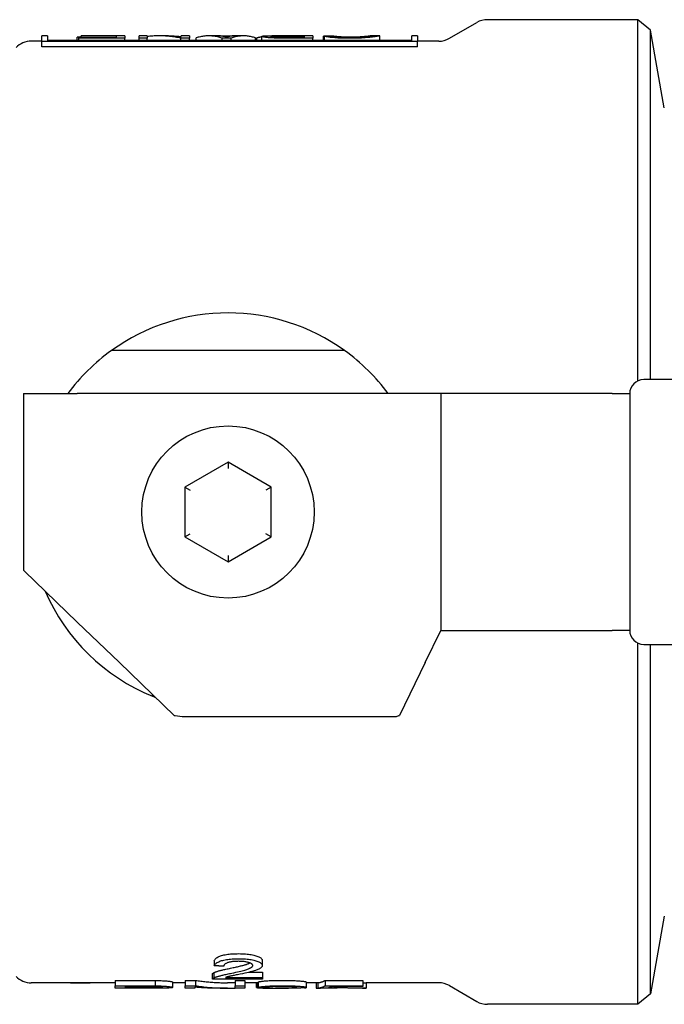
# Model space of a CAD drawing. Header units: millimetres. Extents: x 213 to 524, y 36 to 496.
# Tile 7 of 13: x 253 to 313, y 405 to 496. Entities that reach past the tile are written whole.
import ezdxf

# ---------------------------------------------------------------- set-up
doc = ezdxf.new("R2010")
doc.units = ezdxf.units.MM
doc.layers.add('DETAIL', color=2, linetype='Continuous')

msp = doc.modelspace()

# ---------------------------------------------------------------- linework, layer by layer
at = {"layer": 'DETAIL'}
for p, q in [((293.254, 494.614), (295.79, 496.078)), ((310.754, 496.346), (296.79, 496.346)), ((311.928, 495.361), (310.754, 496.346)), ((310.754, 462.78), (310.754, 496.346)), ((311.928, 462.896), (311.928, 495.361)), ((313.199, 488.151), (311.928, 495.361)), ((255.399, 494.346), (254.418, 494.346)), ((255.928, 494.846), (255.399, 494.846)), ((255.399, 494.321), (255.399, 494.845)), ((290.297, 494.321), (255.399, 494.321)), ((255.399, 493.827), (255.399, 494.321)), ((255.928, 494.846), (255.928, 494.4)), ((255.928, 494.423), (258.691, 494.423)), ((289.768, 494.4), (255.928, 494.4)), ((259.046, 494.732), (258.691, 494.732)), ((258.691, 494.4), (258.691, 494.732)), ((258.827, 494.718), (262.328, 494.718)), ((258.827, 494.629), (258.827, 494.718)), ((263.108, 494.629), (258.827, 494.629)), ((258.827, 494.4), (258.827, 494.629)), ((259.046, 494.839), (259.046, 494.846)), ((263.108, 494.846), (259.046, 494.846)), ((262.328, 494.839), (259.046, 494.839)), ((259.046, 494.718), (259.046, 494.839)), ((262.328, 494.718), (262.328, 494.839)), ((263.108, 494.846), (263.108, 494.629)), ((263.108, 494.4), (263.108, 494.629)), ((263.108, 494.423), (264.437, 494.423)), ((264.437, 494.629), (264.437, 494.846)), ((265.185, 494.846), (264.437, 494.846)), ((265.185, 494.629), (264.437, 494.629)), ((264.437, 494.4), (264.437, 494.629)), ((265.185, 494.846), (265.185, 494.629)), ((265.185, 494.4), (265.185, 494.629)), ((267.172, 494.846), (266.272, 494.846)), ((269.099, 494.629), (268.299, 494.629)), ((268.299, 494.4), (268.299, 494.629)), ((268.351, 494.773), (268.351, 494.846)), ((269.099, 494.846), (268.351, 494.846)), ((269.099, 494.846), (269.099, 494.629)), ((269.099, 494.4), (269.099, 494.629)), ((269.099, 494.423), (269.718, 494.423)), ((269.718, 494.4), (269.718, 494.648)), ((271.711, 494.846), (270.899, 494.846)), ((271.886, 494.841), (273.204, 494.841)), ((272.981, 494.629), (272.136, 494.629)), ((272.136, 494.4), (272.136, 494.629)), ((272.981, 494.4), (272.981, 494.629)), ((274.142, 494.846), (273.379, 494.846)), ((275.25, 494.4), (275.25, 494.648)), ((275.25, 494.423), (275.354, 494.423)), ((275.354, 494.4), (275.354, 494.648)), ((275.831, 494.4), (275.831, 494.799)), ((280.564, 494.846), (276.755, 494.846)), ((279.783, 494.713), (277.907, 494.713)), ((280.564, 494.629), (277.939, 494.629)), ((278.1, 494.842), (279.783, 494.842)), ((279.783, 494.713), (279.783, 494.842)), ((280.564, 494.846), (280.564, 494.629)), ((280.564, 494.4), (280.564, 494.629)), ((280.564, 494.423), (281.544, 494.423)), ((281.544, 494.4), (281.544, 494.822)), ((281.647, 494.4), (281.647, 494.799)), ((282.324, 494.809), (282.324, 494.83)), ((286.772, 494.846), (285.966, 494.846)), ((286.773, 494.4), (286.773, 494.845)), ((286.773, 494.423), (289.768, 494.423)), ((289.768, 494.4), (289.768, 494.846)), ((290.297, 494.846), (289.768, 494.846)), ((290.297, 494.845), (290.297, 494.321)), ((292.254, 494.346), (290.297, 494.346)), ((290.297, 493.827), (290.297, 494.321)), ((290.297, 493.827), (255.399, 493.827)), ((283.518, 465.596), (261.862, 465.596)), ((401.69, 462.896), (311.29, 462.896)), ((253.69, 461.596), (253.69, 445.196)), ((253.69, 461.596), (258.69, 461.596)), ((292.457, 461.596), (258.69, 461.596)), ((292.457, 461.596), (292.457, 439.596)), ((308.369, 461.596), (292.457, 461.596)), ((308.369, 461.596), (309.99, 461.596)), ((309.99, 461.596), (309.99, 439.596)), ((272.69, 455.214), (268.69, 452.905)), ((272.69, 455.214), (272.69, 454.637)), ((276.69, 452.905), (272.69, 455.214)), ((253.69, 454.096), (253.69, 454.096)), ((253.69, 454.096), (253.69, 447.096)), ((268.69, 452.905), (269.19, 452.616)), ((268.69, 452.905), (268.69, 448.286)), ((276.69, 452.905), (276.19, 452.616)), ((276.69, 448.286), (276.69, 452.905)), ((268.69, 448.286), (269.19, 448.575)), ((276.69, 448.286), (276.19, 448.575)), ((268.69, 448.286), (272.69, 445.977)), ((272.69, 445.977), (276.69, 448.286)), ((253.69, 447.096), (253.69, 447.096)), ((272.69, 446.554), (272.69, 445.977)), ((253.791, 445.098), (253.69, 445.196)), ((258.69, 440.373), (253.791, 445.098)), ((258.69, 440.373), (262.606, 436.596)), ((290.992, 436.596), (292.457, 439.596)), ((292.457, 439.596), (308.369, 439.596)), ((309.99, 439.596), (308.369, 439.596)), ((310.754, 404.846), (310.754, 438.411)), ((311.29, 438.296), (401.69, 438.296)), ((311.928, 405.831), (311.928, 438.296)), ((267.685, 431.697), (262.606, 436.596)), ((290.992, 436.596), (288.599, 431.697)), ((265.69, 433.471), (265.69, 433.621)), ((267.685, 431.697), (267.79, 431.697)), ((268.629, 431.596), (288.264, 431.596)), ((288.55, 431.697), (288.599, 431.697)), ((313.199, 413.04), (311.928, 405.831)), ((271.417, 408.896), (271.417, 408.419)), ((275.872, 408.92), (275.872, 408.444)), ((271.256, 407.177), (271.256, 407.668)), ((271.358, 407.776), (271.358, 407.287)), ((272.452, 407.335), (275.883, 407.335)), ((274.628, 407.824), (275.883, 407.824)), ((275.883, 407.824), (275.883, 407.335)), ((275.883, 407.335), (275.883, 407.167)), ((262.203, 406.846), (254.418, 406.846)), ((262.203, 407.069), (264.844, 407.069)), ((262.203, 407.069), (262.203, 406.572)), ((262.203, 406.572), (264.844, 406.572)), ((262.203, 406.346), (262.203, 406.572)), ((263.131, 406.346), (262.203, 406.346)), ((263.131, 406.495), (263.131, 406.36)), ((263.131, 406.495), (264.924, 406.495)), ((264.94, 406.36), (263.131, 406.36)), ((263.131, 406.347), (263.131, 406.346)), ((264.929, 406.347), (263.131, 406.347)), ((265.911, 407.062), (265.911, 406.565)), ((267.549, 406.911), (267.549, 406.412)), ((268.723, 406.846), (267.549, 406.846)), ((268.723, 407.069), (269.672, 407.069)), ((268.723, 407.069), (268.723, 406.572)), ((268.723, 406.572), (269.672, 406.572)), ((268.723, 406.346), (268.723, 406.572)), ((269.608, 406.346), (268.723, 406.346)), ((269.608, 406.444), (269.608, 406.346)), ((269.672, 407.069), (269.672, 406.572)), ((275.883, 407.167), (271.257, 407.167)), ((272.637, 406.346), (271.565, 406.346)), ((273.354, 406.846), (272.637, 406.846)), ((273.354, 407.069), (274.239, 407.069)), ((273.354, 407.069), (273.354, 406.572)), ((273.354, 406.572), (274.239, 406.572)), ((273.354, 406.346), (273.354, 406.572)), ((274.239, 406.346), (273.354, 406.346)), ((274.239, 407.069), (274.239, 406.572)), ((275.493, 406.846), (274.239, 406.846)), ((274.239, 406.572), (274.239, 406.346)), ((275.332, 406.419), (275.332, 406.846)), ((275.434, 406.846), (275.434, 406.391)), ((275.493, 406.913), (275.493, 406.414)), ((278.348, 406.346), (277.11, 406.346)), ((279.803, 406.381), (279.959, 406.381)), ((279.948, 406.918), (279.948, 406.418)), ((281.037, 406.846), (279.948, 406.846)), ((279.959, 406.846), (279.959, 406.381)), ((280.882, 406.846), (280.882, 406.352)), ((280.882, 406.352), (281.291, 406.351)), ((281.037, 406.852), (281.037, 406.352)), ((281.714, 407.06), (285.193, 407.06)), ((281.714, 407.06), (281.714, 406.563)), ((281.714, 406.563), (285.193, 406.563)), ((285.193, 406.488), (282.402, 406.488)), ((285.517, 406.346), (284.596, 406.346)), ((285.193, 407.06), (285.193, 406.563)), ((285.193, 406.563), (285.193, 406.488)), ((292.254, 406.846), (285.517, 406.846)), ((285.524, 406.846), (285.524, 406.346)), ((293.254, 406.578), (295.79, 405.114)), ((311.928, 405.831), (310.754, 404.846)), ((310.754, 404.846), (296.79, 404.846))]:
    msp.add_line(p, q, dxfattribs=at)
at = {"layer": 'DETAIL', "flags": 128}
for points in [[(268.299, 494.629), (268.169, 494.656), (268.04, 494.681), (267.91, 494.704), (267.78, 494.726), (267.65, 494.746), (267.521, 494.764), (267.391, 494.78), (267.261, 494.794), (267.131, 494.807), (267.002, 494.818), (266.872, 494.827), (266.742, 494.834), (266.612, 494.84), (266.482, 494.843), (266.353, 494.845), (266.223, 494.846), (266.093, 494.844), (265.963, 494.841), (265.834, 494.836), (265.704, 494.829), (265.574, 494.82), (265.444, 494.81), (265.315, 494.797), (265.185, 494.783)], [(267.172, 494.846), (267.221, 494.846), (267.27, 494.845), (267.32, 494.845), (267.369, 494.844), (267.418, 494.843), (267.467, 494.841), (267.516, 494.839), (267.565, 494.838), (267.614, 494.835), (267.663, 494.833), (267.712, 494.83), (267.762, 494.827), (267.811, 494.824), (267.86, 494.821), (267.909, 494.817), (267.958, 494.813), (268.007, 494.809), (268.056, 494.805), (268.105, 494.8), (268.154, 494.795), (268.204, 494.79), (268.253, 494.784), (268.302, 494.779), (268.351, 494.773)], [(272.136, 494.629), (272.035, 494.663), (271.934, 494.694), (271.834, 494.722), (271.733, 494.747), (271.632, 494.77), (271.531, 494.789), (271.431, 494.806), (271.33, 494.819), (271.229, 494.83), (271.128, 494.838), (271.028, 494.843), (270.927, 494.846), (270.826, 494.845), (270.725, 494.841), (270.625, 494.835), (270.524, 494.826), (270.423, 494.814), (270.322, 494.799), (270.222, 494.781), (270.121, 494.76), (270.02, 494.736), (269.919, 494.71), (269.819, 494.681), (269.718, 494.648)], [(272.155, 494.813), (272.137, 494.816), (272.118, 494.818), (272.1, 494.821), (272.081, 494.823), (272.063, 494.825), (272.044, 494.827), (272.026, 494.829), (272.007, 494.831), (271.989, 494.833), (271.97, 494.835), (271.952, 494.836), (271.933, 494.837), (271.915, 494.839), (271.896, 494.84), (271.878, 494.841), (271.859, 494.842), (271.841, 494.843), (271.822, 494.844), (271.804, 494.844), (271.785, 494.845), (271.767, 494.845), (271.748, 494.845), (271.73, 494.846), (271.711, 494.846)], [(272.574, 494.709), (272.563, 494.714), (272.551, 494.718), (272.538, 494.723), (272.525, 494.727), (272.512, 494.732), (272.497, 494.737), (272.483, 494.741), (272.468, 494.746), (272.452, 494.75), (272.436, 494.755), (272.419, 494.76), (272.402, 494.764), (272.384, 494.769), (272.366, 494.773), (272.347, 494.777), (272.328, 494.782), (272.308, 494.786), (272.288, 494.79), (272.267, 494.794), (272.246, 494.798), (272.224, 494.802), (272.202, 494.806), (272.179, 494.809), (272.155, 494.813)], [(272.897, 494.807), (272.88, 494.804), (272.864, 494.801), (272.848, 494.798), (272.832, 494.795), (272.817, 494.792), (272.802, 494.788), (272.787, 494.785), (272.772, 494.781), (272.758, 494.778), (272.744, 494.774), (272.73, 494.77), (272.716, 494.766), (272.703, 494.762), (272.69, 494.757), (272.677, 494.753), (272.665, 494.749), (272.652, 494.744), (272.64, 494.739), (272.629, 494.735), (272.617, 494.73), (272.606, 494.725), (272.595, 494.72), (272.585, 494.714), (272.574, 494.709)], [(273.379, 494.846), (273.359, 494.846), (273.339, 494.845), (273.319, 494.845), (273.299, 494.845), (273.279, 494.844), (273.259, 494.843), (273.239, 494.842), (273.218, 494.841), (273.198, 494.84), (273.178, 494.839), (273.158, 494.838), (273.138, 494.836), (273.118, 494.834), (273.098, 494.833), (273.078, 494.831), (273.058, 494.829), (273.038, 494.826), (273.017, 494.824), (272.997, 494.822), (272.977, 494.819), (272.957, 494.816), (272.937, 494.813), (272.917, 494.81), (272.897, 494.807)], [(275.25, 494.648), (275.156, 494.681), (275.061, 494.71), (274.967, 494.736), (274.872, 494.76), (274.778, 494.781), (274.683, 494.799), (274.588, 494.814), (274.494, 494.826), (274.399, 494.835), (274.305, 494.841), (274.21, 494.845), (274.115, 494.846), (274.021, 494.843), (273.926, 494.838), (273.832, 494.83), (273.737, 494.819), (273.643, 494.806), (273.548, 494.789), (273.453, 494.77), (273.359, 494.747), (273.264, 494.722), (273.17, 494.694), (273.075, 494.663), (272.981, 494.629)], [(275.831, 494.737), (275.811, 494.734), (275.791, 494.731), (275.771, 494.728), (275.751, 494.724), (275.731, 494.721), (275.711, 494.718), (275.692, 494.714), (275.672, 494.711), (275.652, 494.707), (275.632, 494.704), (275.612, 494.7), (275.592, 494.696), (275.572, 494.693), (275.552, 494.689), (275.532, 494.685), (275.513, 494.681), (275.493, 494.677), (275.473, 494.673), (275.453, 494.669), (275.433, 494.665), (275.413, 494.661), (275.393, 494.657), (275.373, 494.653), (275.354, 494.648)], [(275.831, 494.799), (275.832, 494.804), (275.837, 494.808), (275.845, 494.813), (275.856, 494.817), (275.87, 494.82), (275.888, 494.824), (275.909, 494.827), (275.933, 494.829), (275.96, 494.832), (275.99, 494.834), (276.023, 494.836), (276.06, 494.838), (276.1, 494.839), (276.143, 494.841), (276.189, 494.842), (276.238, 494.843), (276.291, 494.844), (276.347, 494.844), (276.406, 494.845), (276.469, 494.845), (276.535, 494.845), (276.605, 494.846), (276.678, 494.846), (276.755, 494.846)], [(277.939, 494.629), (277.747, 494.63), (277.566, 494.631), (277.398, 494.633), (277.241, 494.635), (277.096, 494.638), (276.964, 494.642), (276.843, 494.647), (276.733, 494.652), (276.633, 494.658), (276.538, 494.664), (276.448, 494.672), (276.363, 494.68), (276.283, 494.69), (276.209, 494.699), (276.14, 494.71), (276.076, 494.72), (276.018, 494.731), (275.969, 494.742), (275.926, 494.752), (275.892, 494.762), (275.865, 494.772), (275.846, 494.781), (275.835, 494.79), (275.831, 494.799)], [(276.637, 494.799), (276.639, 494.803), (276.647, 494.807), (276.659, 494.811), (276.676, 494.815), (276.698, 494.819), (276.726, 494.822), (276.758, 494.825), (276.795, 494.827), (276.836, 494.83), (276.883, 494.832), (276.934, 494.834), (276.989, 494.835), (277.049, 494.836), (277.113, 494.837), (277.182, 494.838), (277.256, 494.839), (277.335, 494.84), (277.422, 494.84), (277.517, 494.841), (277.618, 494.841), (277.728, 494.841), (277.845, 494.841), (277.969, 494.842), (278.1, 494.842)], [(277.907, 494.713), (277.8, 494.713), (277.698, 494.714), (277.6, 494.715), (277.508, 494.716), (277.42, 494.718), (277.337, 494.72), (277.259, 494.723), (277.186, 494.726), (277.118, 494.729), (277.055, 494.733), (276.997, 494.737), (276.943, 494.741), (276.894, 494.746), (276.849, 494.75), (276.809, 494.755), (276.773, 494.76), (276.741, 494.765), (276.713, 494.77), (276.69, 494.774), (276.671, 494.779), (276.656, 494.784), (276.645, 494.789), (276.639, 494.794), (276.637, 494.799)], [(282.324, 494.83), (282.292, 494.83), (282.259, 494.829), (282.226, 494.829), (282.194, 494.829), (282.161, 494.829), (282.129, 494.828), (282.096, 494.828), (282.064, 494.827), (282.031, 494.827), (281.999, 494.827), (281.966, 494.826), (281.934, 494.826), (281.901, 494.826), (281.869, 494.825), (281.836, 494.825), (281.804, 494.825), (281.771, 494.824), (281.739, 494.824), (281.706, 494.824), (281.674, 494.823), (281.641, 494.823), (281.609, 494.822), (281.576, 494.822), (281.544, 494.822)], [(281.647, 494.799), (281.679, 494.799), (281.711, 494.8), (281.744, 494.8), (281.776, 494.801), (281.808, 494.801), (281.84, 494.802), (281.873, 494.802), (281.905, 494.803), (281.937, 494.803), (281.969, 494.804), (282.002, 494.804), (282.034, 494.805), (282.066, 494.805), (282.098, 494.806), (282.131, 494.806), (282.163, 494.807), (282.195, 494.807), (282.227, 494.808), (282.26, 494.808), (282.292, 494.809), (282.324, 494.809), (282.356, 494.809), (282.388, 494.81), (282.421, 494.81)], [(283.981, 494.614), (283.836, 494.615), (283.694, 494.616), (283.557, 494.618), (283.423, 494.622), (283.293, 494.626), (283.167, 494.631), (283.045, 494.637), (282.927, 494.643), (282.812, 494.65), (282.701, 494.658), (282.595, 494.667), (282.492, 494.676), (282.393, 494.686), (282.3, 494.696), (282.212, 494.706), (282.128, 494.717), (282.05, 494.728), (281.977, 494.738), (281.91, 494.749), (281.847, 494.759), (281.789, 494.77), (281.737, 494.78), (281.689, 494.79), (281.647, 494.799)], [(284.059, 494.719), (283.95, 494.719), (283.845, 494.72), (283.742, 494.721), (283.642, 494.723), (283.545, 494.726), (283.451, 494.729), (283.359, 494.733), (283.27, 494.737), (283.184, 494.741), (283.101, 494.746), (283.021, 494.751), (282.943, 494.757), (282.869, 494.763), (282.799, 494.769), (282.733, 494.775), (282.671, 494.782), (282.613, 494.788), (282.559, 494.795), (282.51, 494.801), (282.464, 494.808), (282.423, 494.814), (282.386, 494.82), (282.353, 494.825), (282.324, 494.83)], [(282.421, 494.81), (282.456, 494.804), (282.495, 494.798), (282.535, 494.791), (282.579, 494.784), (282.625, 494.777), (282.673, 494.771), (282.724, 494.764), (282.778, 494.758), (282.834, 494.752), (282.892, 494.746), (282.953, 494.74), (283.017, 494.735), (283.084, 494.73), (283.153, 494.726), (283.225, 494.722), (283.3, 494.718), (283.378, 494.714), (283.458, 494.711), (283.541, 494.709), (283.628, 494.707), (283.717, 494.705), (283.808, 494.704), (283.903, 494.703), (284.001, 494.703)], [(286.773, 494.845), (286.768, 494.843), (286.751, 494.838), (286.724, 494.832), (286.685, 494.823), (286.636, 494.813), (286.576, 494.801), (286.504, 494.789), (286.422, 494.775), (286.329, 494.761), (286.227, 494.746), (286.116, 494.732), (285.995, 494.717), (285.864, 494.703), (285.724, 494.689), (285.575, 494.676), (285.416, 494.664), (285.25, 494.653), (285.081, 494.643), (284.907, 494.634), (284.73, 494.627), (284.549, 494.622), (284.363, 494.618), (284.174, 494.615), (283.981, 494.614)], [(284.001, 494.703), (284.168, 494.704), (284.328, 494.705), (284.481, 494.708), (284.627, 494.712), (284.766, 494.717), (284.897, 494.723), (285.021, 494.731), (285.139, 494.738), (285.248, 494.747), (285.349, 494.755), (285.442, 494.764), (285.526, 494.773), (285.602, 494.782), (285.67, 494.791), (285.729, 494.8), (285.78, 494.809), (285.824, 494.816), (285.862, 494.823), (285.894, 494.829), (285.92, 494.834), (285.941, 494.838), (285.956, 494.842), (285.964, 494.844), (285.967, 494.845)], [(285.967, 494.845), (285.964, 494.846), (285.954, 494.844), (285.936, 494.842), (285.912, 494.838), (285.882, 494.832), (285.844, 494.826), (285.799, 494.819), (285.748, 494.812), (285.689, 494.804), (285.623, 494.795), (285.549, 494.787), (285.467, 494.778), (285.378, 494.77), (285.281, 494.762), (285.177, 494.754), (285.064, 494.747), (284.947, 494.741), (284.828, 494.735), (284.705, 494.73), (284.581, 494.726), (284.454, 494.723), (284.325, 494.721), (284.193, 494.719), (284.059, 494.719)], [(286.772, 494.846), (286.772, 494.846), (286.772, 494.846), (286.772, 494.846), (286.772, 494.846), (286.772, 494.846), (286.772, 494.846), (286.773, 494.846), (286.773, 494.846), (286.773, 494.846), (286.773, 494.846), (286.773, 494.846), (286.773, 494.846), (286.773, 494.846), (286.773, 494.846), (286.773, 494.846), (286.773, 494.846), (286.773, 494.846), (286.773, 494.846), (286.773, 494.845), (286.773, 494.845), (286.773, 494.845), (286.773, 494.845), (286.773, 494.845), (286.773, 494.845)], [(271.417, 408.896), (271.436, 408.945), (271.461, 408.992), (271.494, 409.038), (271.533, 409.083), (271.58, 409.126), (271.633, 409.167), (271.693, 409.206), (271.761, 409.244), (271.835, 409.28), (271.916, 409.314), (272.005, 409.346), (272.1, 409.375), (272.201, 409.403), (272.309, 409.429), (272.421, 409.452), (272.54, 409.473), (272.664, 409.491), (272.793, 409.507), (272.929, 409.521), (273.07, 409.532), (273.216, 409.541), (273.369, 409.547), (273.526, 409.551), (273.69, 409.552)], [(271.417, 408.419), (271.436, 408.469), (271.461, 408.517), (271.494, 408.564), (271.533, 408.609), (271.58, 408.652), (271.633, 408.694), (271.693, 408.733), (271.761, 408.771), (271.835, 408.808), (271.916, 408.842), (272.005, 408.874), (272.1, 408.904), (272.201, 408.932), (272.309, 408.958), (272.421, 408.982), (272.54, 409.003), (272.664, 409.021), (272.793, 409.038), (272.929, 409.051), (273.07, 409.063), (273.216, 409.071), (273.369, 409.078), (273.526, 409.081), (273.69, 409.083)], [(273.69, 409.552), (273.855, 409.55), (274.014, 409.546), (274.168, 409.54), (274.315, 409.53), (274.457, 409.518), (274.593, 409.504), (274.723, 409.486), (274.847, 409.467), (274.965, 409.444), (275.078, 409.419), (275.184, 409.392), (275.285, 409.362), (275.379, 409.33), (275.464, 409.298), (275.542, 409.264), (275.611, 409.23), (275.672, 409.194), (275.725, 409.157), (275.77, 409.12), (275.807, 409.082), (275.835, 409.042), (275.856, 409.002), (275.868, 408.962), (275.872, 408.92)], [(273.69, 409.083), (273.855, 409.081), (274.014, 409.077), (274.168, 409.071), (274.315, 409.061), (274.457, 409.049), (274.593, 409.034), (274.723, 409.017), (274.847, 408.997), (274.965, 408.974), (275.078, 408.949), (275.184, 408.921), (275.285, 408.891), (275.379, 408.859), (275.464, 408.826), (275.542, 408.792), (275.611, 408.757), (275.672, 408.721), (275.725, 408.684), (275.77, 408.646), (275.807, 408.607), (275.835, 408.568), (275.856, 408.527), (275.868, 408.486), (275.872, 408.444)], [(271.358, 407.776), (271.389, 407.792), (271.423, 407.809), (271.46, 407.825), (271.499, 407.842), (271.542, 407.858), (271.588, 407.875), (271.636, 407.892), (271.688, 407.909), (271.742, 407.926), (271.8, 407.943), (271.86, 407.96), (271.924, 407.977), (271.991, 407.994), (272.063, 408.012), (272.14, 408.031), (272.222, 408.05), (272.309, 408.07), (272.4, 408.091), (272.496, 408.112), (272.597, 408.134), (272.703, 408.157), (272.814, 408.18), (272.929, 408.204), (273.05, 408.229)], [(272.303, 408.391), (272.266, 408.393), (272.229, 408.394), (272.192, 408.395), (272.155, 408.396), (272.118, 408.397), (272.081, 408.398), (272.044, 408.4), (272.007, 408.401), (271.971, 408.402), (271.934, 408.403), (271.897, 408.404), (271.86, 408.405), (271.823, 408.406), (271.786, 408.408), (271.749, 408.409), (271.712, 408.41), (271.675, 408.411), (271.638, 408.412), (271.601, 408.413), (271.565, 408.415), (271.528, 408.416), (271.491, 408.417), (271.454, 408.418), (271.417, 408.419)], [(273.668, 408.84), (273.567, 408.839), (273.469, 408.836), (273.375, 408.832), (273.283, 408.826), (273.196, 408.818), (273.112, 408.809), (273.031, 408.797), (272.954, 408.784), (272.88, 408.77), (272.809, 408.754), (272.742, 408.736), (272.679, 408.716), (272.62, 408.695), (272.565, 408.673), (272.516, 408.65), (272.472, 408.625), (272.433, 408.6), (272.399, 408.573), (272.371, 408.546), (272.347, 408.517), (272.328, 408.487), (272.315, 408.456), (272.306, 408.424), (272.303, 408.391)], [(273.05, 408.229), (273.162, 408.252), (273.27, 408.275), (273.375, 408.298), (273.476, 408.32), (273.573, 408.342), (273.666, 408.364), (273.756, 408.385), (273.842, 408.406), (273.925, 408.426), (274.004, 408.446), (274.079, 408.466), (274.15, 408.485), (274.218, 408.504), (274.282, 408.523), (274.342, 408.541), (274.398, 408.558), (274.451, 408.575), (274.501, 408.592), (274.546, 408.608), (274.588, 408.623), (274.627, 408.639), (274.664, 408.654), (274.699, 408.67), (274.732, 408.685)], [(273.05, 407.744), (273.234, 407.783), (273.408, 407.822), (273.572, 407.859), (273.725, 407.895), (273.869, 407.93), (274.002, 407.964), (274.125, 407.997), (274.238, 408.029), (274.34, 408.059), (274.432, 408.089), (274.514, 408.117), (274.586, 408.143), (274.65, 408.169), (274.708, 408.195), (274.761, 408.221), (274.808, 408.246), (274.85, 408.272), (274.886, 408.298), (274.917, 408.323), (274.942, 408.349), (274.961, 408.374), (274.975, 408.4), (274.984, 408.425), (274.986, 408.45)], [(274.986, 408.45), (274.984, 408.476), (274.976, 408.502), (274.963, 408.527), (274.946, 408.551), (274.923, 408.575), (274.895, 408.598), (274.862, 408.621), (274.824, 408.643), (274.781, 408.664), (274.733, 408.685), (274.679, 408.705), (274.621, 408.724), (274.558, 408.742), (274.493, 408.759), (274.424, 408.774), (274.353, 408.788), (274.278, 408.8), (274.2, 408.811), (274.119, 408.819), (274.035, 408.827), (273.948, 408.832), (273.858, 408.836), (273.765, 408.839), (273.668, 408.84)], [(275.872, 408.444), (275.869, 408.411), (275.861, 408.38), (275.848, 408.348), (275.829, 408.317), (275.805, 408.286), (275.776, 408.256), (275.741, 408.226), (275.701, 408.197), (275.655, 408.167), (275.602, 408.138), (275.541, 408.108), (275.473, 408.078), (275.398, 408.048), (275.316, 408.018), (275.227, 407.988), (275.13, 407.958), (275.022, 407.926), (274.898, 407.892), (274.757, 407.856), (274.6, 407.817), (274.426, 407.776), (274.236, 407.733), (274.03, 407.688), (273.807, 407.641)], [(271.256, 407.668), (271.256, 407.672), (271.257, 407.677), (271.258, 407.681), (271.259, 407.686), (271.26, 407.69), (271.262, 407.695), (271.265, 407.699), (271.267, 407.704), (271.27, 407.709), (271.274, 407.713), (271.277, 407.718), (271.282, 407.722), (271.286, 407.727), (271.291, 407.731), (271.296, 407.736), (271.301, 407.74), (271.307, 407.745), (271.314, 407.749), (271.32, 407.754), (271.327, 407.758), (271.334, 407.763), (271.342, 407.767), (271.35, 407.772), (271.358, 407.776)], [(271.257, 407.167), (271.256, 407.172), (271.256, 407.177), (271.256, 407.182), (271.257, 407.187), (271.258, 407.192), (271.259, 407.197), (271.261, 407.202), (271.263, 407.207), (271.266, 407.212), (271.269, 407.217), (271.273, 407.222), (271.277, 407.227), (271.281, 407.232), (271.286, 407.237), (271.292, 407.242), (271.297, 407.247), (271.303, 407.252), (271.31, 407.257), (271.317, 407.262), (271.324, 407.267), (271.332, 407.272), (271.34, 407.277), (271.349, 407.282), (271.358, 407.287)], [(271.358, 407.287), (271.389, 407.303), (271.423, 407.32), (271.46, 407.336), (271.499, 407.353), (271.542, 407.37), (271.588, 407.387), (271.636, 407.404), (271.688, 407.421), (271.742, 407.438), (271.8, 407.455), (271.86, 407.472), (271.924, 407.49), (271.991, 407.507), (272.063, 407.526), (272.14, 407.545), (272.222, 407.564), (272.309, 407.584), (272.4, 407.605), (272.496, 407.627), (272.597, 407.649), (272.703, 407.672), (272.814, 407.695), (272.929, 407.719), (273.05, 407.744)], [(273.807, 407.641), (273.682, 407.616), (273.565, 407.592), (273.455, 407.57), (273.353, 407.55), (273.259, 407.53), (273.172, 407.513), (273.093, 407.497), (273.022, 407.482), (272.959, 407.469), (272.903, 407.457), (272.855, 407.446), (272.815, 407.437), (272.779, 407.428), (272.744, 407.419), (272.71, 407.411), (272.677, 407.402), (272.646, 407.394), (272.615, 407.385), (272.585, 407.377), (272.556, 407.368), (272.529, 407.36), (272.502, 407.352), (272.477, 407.343), (272.452, 407.335)], [(258.065, 406.846), (258.102, 406.844), (258.139, 406.843), (258.176, 406.842), (258.214, 406.84), (258.251, 406.839), (258.289, 406.838), (258.327, 406.837), (258.365, 406.836), (258.403, 406.835), (258.441, 406.834), (258.48, 406.833), (258.518, 406.833), (258.557, 406.832), (258.596, 406.831), (258.635, 406.831), (258.674, 406.83), (258.714, 406.83), (258.753, 406.829), (258.793, 406.829), (258.833, 406.829), (258.873, 406.829), (258.913, 406.828), (258.953, 406.828), (258.994, 406.828)], [(258.994, 406.828), (259.034, 406.828), (259.074, 406.828), (259.114, 406.829), (259.154, 406.829), (259.194, 406.829), (259.233, 406.829), (259.272, 406.83), (259.311, 406.83), (259.349, 406.831), (259.388, 406.831), (259.426, 406.832), (259.463, 406.833), (259.501, 406.833), (259.538, 406.834), (259.575, 406.835), (259.612, 406.836), (259.648, 406.837), (259.685, 406.838), (259.721, 406.839), (259.756, 406.84), (259.792, 406.842), (259.827, 406.843), (259.862, 406.844), (259.897, 406.846)], [(264.844, 407.069), (264.901, 407.069), (264.958, 407.069), (265.013, 407.069), (265.068, 407.069), (265.121, 407.069), (265.173, 407.069), (265.223, 407.069), (265.273, 407.069), (265.321, 407.068), (265.369, 407.068), (265.415, 407.068), (265.46, 407.068), (265.504, 407.067), (265.547, 407.067), (265.588, 407.067), (265.629, 407.066), (265.668, 407.066), (265.706, 407.065), (265.743, 407.065), (265.779, 407.064), (265.814, 407.064), (265.847, 407.063), (265.88, 407.063), (265.911, 407.062)], [(264.844, 406.572), (264.901, 406.572), (264.958, 406.572), (265.013, 406.572), (265.068, 406.572), (265.121, 406.572), (265.173, 406.571), (265.223, 406.571), (265.273, 406.571), (265.321, 406.571), (265.369, 406.571), (265.415, 406.57), (265.46, 406.57), (265.504, 406.57), (265.547, 406.569), (265.588, 406.569), (265.629, 406.569), (265.668, 406.568), (265.706, 406.568), (265.743, 406.567), (265.779, 406.567), (265.814, 406.566), (265.847, 406.566), (265.88, 406.565), (265.911, 406.565)], [(264.924, 406.495), (264.976, 406.495), (265.026, 406.495), (265.075, 406.495), (265.123, 406.495), (265.169, 406.495), (265.214, 406.495), (265.257, 406.495), (265.3, 406.495), (265.34, 406.495), (265.38, 406.494), (265.418, 406.494), (265.455, 406.494), (265.49, 406.494), (265.524, 406.493), (265.557, 406.493), (265.588, 406.493), (265.618, 406.493), (265.646, 406.492), (265.673, 406.492), (265.699, 406.492), (265.723, 406.491), (265.746, 406.491), (265.768, 406.49), (265.788, 406.49)], [(267.549, 406.412), (267.545, 406.404), (267.533, 406.397), (267.513, 406.391), (267.486, 406.385), (267.45, 406.379), (267.407, 406.374), (267.355, 406.37), (267.296, 406.366), (267.229, 406.363), (267.154, 406.36), (267.071, 406.357), (266.981, 406.355), (266.88, 406.353), (266.766, 406.351), (266.639, 406.35), (266.5, 406.349), (266.348, 406.348), (266.184, 406.348), (266.006, 406.347), (265.816, 406.347), (265.614, 406.347), (265.398, 406.347), (265.17, 406.347), (264.929, 406.347)], [(266.594, 406.411), (266.591, 406.405), (266.583, 406.4), (266.57, 406.396), (266.552, 406.392), (266.528, 406.388), (266.5, 406.384), (266.466, 406.381), (266.427, 406.378), (266.382, 406.376), (266.333, 406.373), (266.278, 406.371), (266.218, 406.369), (266.151, 406.368), (266.078, 406.366), (265.997, 406.365), (265.908, 406.364), (265.813, 406.363), (265.71, 406.362), (265.6, 406.361), (265.483, 406.361), (265.358, 406.36), (265.226, 406.36), (265.086, 406.36), (264.94, 406.36)], [(265.788, 406.49), (265.848, 406.489), (265.905, 406.487), (265.961, 406.485), (266.014, 406.483), (266.066, 406.481), (266.116, 406.478), (266.163, 406.475), (266.209, 406.472), (266.253, 406.469), (266.295, 406.466), (266.334, 406.462), (266.372, 406.458), (266.408, 406.455), (266.44, 406.451), (266.469, 406.447), (266.495, 406.443), (266.518, 406.439), (266.538, 406.435), (266.555, 406.431), (266.569, 406.427), (266.58, 406.423), (266.588, 406.419), (266.592, 406.415), (266.594, 406.411)], [(265.911, 407.062), (266.038, 407.06), (266.159, 407.057), (266.275, 407.054), (266.386, 407.05), (266.491, 407.046), (266.591, 407.042), (266.686, 407.037), (266.775, 407.031), (266.86, 407.025), (266.94, 407.019), (267.017, 407.013), (267.089, 407.006), (267.157, 406.998), (267.22, 406.991), (267.28, 406.983), (267.335, 406.974), (267.385, 406.966), (267.429, 406.958), (267.465, 406.95), (267.495, 406.942), (267.519, 406.934), (267.535, 406.926), (267.545, 406.919), (267.549, 406.911)], [(265.911, 406.565), (266.038, 406.562), (266.159, 406.56), (266.275, 406.556), (266.386, 406.553), (266.491, 406.548), (266.591, 406.544), (266.686, 406.539), (266.775, 406.533), (266.86, 406.528), (266.94, 406.521), (267.017, 406.515), (267.089, 406.507), (267.157, 406.5), (267.22, 406.492), (267.28, 406.484), (267.335, 406.476), (267.385, 406.467), (267.429, 406.459), (267.465, 406.451), (267.495, 406.443), (267.519, 406.435), (267.535, 406.427), (267.545, 406.42), (267.549, 406.412)], [(271.565, 406.346), (271.484, 406.346), (271.402, 406.346), (271.32, 406.347), (271.239, 406.348), (271.157, 406.35), (271.076, 406.352), (270.994, 406.354), (270.913, 406.357), (270.831, 406.36), (270.75, 406.363), (270.668, 406.366), (270.587, 406.37), (270.505, 406.375), (270.424, 406.379), (270.342, 406.384), (270.261, 406.39), (270.179, 406.395), (270.097, 406.401), (270.016, 406.407), (269.934, 406.414), (269.853, 406.421), (269.771, 406.429), (269.69, 406.436), (269.608, 406.444)], [(269.672, 407.069), (269.796, 407.051), (269.919, 407.034), (270.043, 407.017), (270.166, 407.001), (270.29, 406.986), (270.413, 406.972), (270.537, 406.958), (270.661, 406.945), (270.784, 406.933), (270.908, 406.922), (271.031, 406.911), (271.155, 406.902), (271.278, 406.893), (271.402, 406.885), (271.525, 406.877), (271.649, 406.871), (271.772, 406.865), (271.896, 406.86), (272.019, 406.855), (272.143, 406.852), (272.266, 406.849), (272.39, 406.847), (272.513, 406.846), (272.637, 406.846)], [(269.672, 406.572), (269.826, 406.549), (269.979, 406.528), (270.132, 406.507), (270.286, 406.488), (270.439, 406.47), (270.593, 406.453), (270.746, 406.438), (270.899, 406.423), (271.053, 406.41), (271.206, 406.398), (271.36, 406.388), (271.513, 406.378), (271.666, 406.37), (271.82, 406.363), (271.973, 406.357), (272.127, 406.352), (272.28, 406.349), (272.433, 406.347), (272.587, 406.346), (272.74, 406.346), (272.894, 406.347), (273.047, 406.35), (273.2, 406.354), (273.354, 406.359)], [(275.332, 406.419), (275.332, 406.418), (275.333, 406.416), (275.334, 406.415), (275.335, 406.414), (275.337, 406.412), (275.339, 406.411), (275.341, 406.41), (275.344, 406.409), (275.347, 406.407), (275.35, 406.406), (275.354, 406.405), (275.358, 406.404), (275.362, 406.403), (275.367, 406.402), (275.372, 406.4), (275.378, 406.399), (275.384, 406.398), (275.39, 406.397), (275.396, 406.396), (275.403, 406.395), (275.411, 406.394), (275.418, 406.393), (275.426, 406.392), (275.434, 406.391)], [(275.434, 406.391), (275.465, 406.387), (275.499, 406.384), (275.536, 406.381), (275.576, 406.378), (275.618, 406.375), (275.664, 406.372), (275.713, 406.369), (275.764, 406.367), (275.819, 406.364), (275.876, 406.362), (275.937, 406.36), (276, 406.358), (276.067, 406.357), (276.14, 406.355), (276.216, 406.353), (276.298, 406.352), (276.385, 406.35), (276.476, 406.349), (276.572, 406.348), (276.673, 406.347), (276.779, 406.347), (276.89, 406.346), (277.006, 406.346), (277.126, 406.346)], [(275.493, 406.913), (275.512, 406.922), (275.537, 406.932), (275.57, 406.941), (275.609, 406.951), (275.656, 406.961), (275.709, 406.97), (275.77, 406.979), (275.837, 406.989), (275.911, 406.998), (275.993, 407.006), (276.081, 407.015), (276.176, 407.023), (276.278, 407.03), (276.385, 407.037), (276.498, 407.043), (276.616, 407.049), (276.74, 407.054), (276.87, 407.059), (277.005, 407.063), (277.146, 407.066), (277.293, 407.069), (277.445, 407.071), (277.603, 407.072), (277.766, 407.072)], [(275.493, 406.414), (275.512, 406.423), (275.537, 406.433), (275.57, 406.442), (275.609, 406.452), (275.656, 406.462), (275.709, 406.471), (275.77, 406.481), (275.837, 406.49), (275.911, 406.499), (275.993, 406.508), (276.081, 406.516), (276.176, 406.525), (276.278, 406.532), (276.385, 406.539), (276.498, 406.546), (276.616, 406.552), (276.74, 406.557), (276.87, 406.562), (277.005, 406.565), (277.146, 406.569), (277.293, 406.571), (277.445, 406.573), (277.603, 406.574), (277.766, 406.575)], [(276.379, 406.409), (276.342, 406.409), (276.305, 406.409), (276.268, 406.41), (276.231, 406.41), (276.194, 406.41), (276.157, 406.41), (276.121, 406.41), (276.084, 406.411), (276.047, 406.411), (276.01, 406.411), (275.973, 406.411), (275.936, 406.411), (275.899, 406.412), (275.862, 406.412), (275.825, 406.412), (275.788, 406.412), (275.752, 406.412), (275.715, 406.413), (275.678, 406.413), (275.641, 406.413), (275.604, 406.413), (275.567, 406.414), (275.53, 406.414), (275.493, 406.414)], [(277.745, 406.508), (277.643, 406.507), (277.545, 406.507), (277.451, 406.505), (277.36, 406.504), (277.272, 406.502), (277.188, 406.5), (277.107, 406.497), (277.03, 406.493), (276.956, 406.49), (276.885, 406.486), (276.819, 406.482), (276.755, 406.477), (276.696, 406.472), (276.642, 406.467), (276.592, 406.461), (276.548, 406.456), (276.509, 406.45), (276.476, 406.445), (276.447, 406.439), (276.423, 406.433), (276.404, 406.427), (276.391, 406.421), (276.382, 406.415), (276.379, 406.409)], [(277.126, 406.346), (277.31, 406.346), (277.484, 406.347), (277.648, 406.348), (277.802, 406.35), (277.945, 406.352), (278.078, 406.354), (278.201, 406.357), (278.314, 406.359), (278.416, 406.362), (278.509, 406.365), (278.591, 406.368), (278.662, 406.372), (278.726, 406.375), (278.785, 406.378), (278.837, 406.382), (278.885, 406.385), (278.926, 406.389), (278.963, 406.393), (278.993, 406.397), (279.018, 406.402), (279.038, 406.406), (279.051, 406.41), (279.06, 406.415), (279.063, 406.42)], [(279.063, 406.42), (279.06, 406.425), (279.052, 406.43), (279.04, 406.435), (279.022, 406.44), (278.999, 406.445), (278.971, 406.45), (278.938, 406.455), (278.9, 406.46), (278.857, 406.465), (278.809, 406.469), (278.755, 406.474), (278.697, 406.479), (278.635, 406.483), (278.569, 406.487), (278.501, 406.491), (278.429, 406.494), (278.354, 406.497), (278.276, 406.5), (278.195, 406.502), (278.111, 406.504), (278.024, 406.506), (277.934, 406.507), (277.841, 406.507), (277.745, 406.508)], [(277.766, 407.072), (277.931, 407.072), (278.09, 407.07), (278.244, 407.069), (278.391, 407.066), (278.533, 407.062), (278.669, 407.058), (278.799, 407.053), (278.923, 407.048), (279.042, 407.041), (279.154, 407.034), (279.261, 407.027), (279.361, 407.019), (279.455, 407.011), (279.541, 407.002), (279.618, 406.994), (279.687, 406.985), (279.749, 406.976), (279.801, 406.968), (279.846, 406.959), (279.883, 406.951), (279.912, 406.942), (279.932, 406.934), (279.944, 406.926), (279.948, 406.918)], [(277.766, 406.575), (277.931, 406.574), (278.09, 406.573), (278.244, 406.571), (278.391, 406.568), (278.533, 406.565), (278.669, 406.561), (278.799, 406.556), (278.923, 406.55), (279.042, 406.544), (279.154, 406.537), (279.261, 406.529), (279.361, 406.521), (279.455, 406.512), (279.541, 406.504), (279.618, 406.495), (279.687, 406.487), (279.749, 406.478), (279.801, 406.469), (279.846, 406.461), (279.883, 406.452), (279.912, 406.443), (279.932, 406.435), (279.944, 406.427), (279.948, 406.418)], [(279.948, 406.418), (279.946, 406.413), (279.939, 406.408), (279.928, 406.403), (279.913, 406.398), (279.893, 406.394), (279.869, 406.389), (279.84, 406.385), (279.807, 406.381), (279.77, 406.378), (279.727, 406.374), (279.678, 406.371), (279.623, 406.368), (279.562, 406.365), (279.496, 406.362), (279.423, 406.359), (279.345, 406.357), (279.26, 406.355), (279.169, 406.353), (279.066, 406.351), (278.95, 406.349), (278.819, 406.348), (278.676, 406.347), (278.519, 406.346), (278.348, 406.346)], [(281.037, 406.852), (281.065, 406.855), (281.093, 406.858), (281.121, 406.862), (281.15, 406.866), (281.178, 406.871), (281.206, 406.876), (281.234, 406.882), (281.262, 406.889), (281.291, 406.895), (281.319, 406.903), (281.347, 406.911), (281.375, 406.919), (281.404, 406.928), (281.432, 406.938), (281.46, 406.948), (281.488, 406.958), (281.517, 406.969), (281.545, 406.981), (281.573, 406.993), (281.601, 407.005), (281.63, 407.018), (281.658, 407.032), (281.686, 407.046), (281.714, 407.06)], [(281.037, 406.352), (281.065, 406.355), (281.093, 406.358), (281.121, 406.362), (281.15, 406.366), (281.178, 406.371), (281.206, 406.377), (281.234, 406.383), (281.262, 406.389), (281.291, 406.396), (281.319, 406.404), (281.347, 406.412), (281.375, 406.42), (281.404, 406.429), (281.432, 406.439), (281.46, 406.449), (281.488, 406.459), (281.517, 406.47), (281.545, 406.482), (281.573, 406.494), (281.601, 406.507), (281.63, 406.52), (281.658, 406.534), (281.686, 406.548), (281.714, 406.563)], [(281.842, 406.35), (281.809, 406.35), (281.775, 406.35), (281.742, 406.35), (281.708, 406.351), (281.674, 406.351), (281.641, 406.351), (281.607, 406.351), (281.574, 406.351), (281.54, 406.351), (281.507, 406.351), (281.473, 406.351), (281.439, 406.351), (281.406, 406.351), (281.372, 406.351), (281.339, 406.351), (281.305, 406.351), (281.272, 406.351), (281.238, 406.352), (281.204, 406.352), (281.171, 406.352), (281.137, 406.352), (281.104, 406.352), (281.07, 406.352), (281.037, 406.352)], [(283.117, 406.366), (283.049, 406.366), (282.981, 406.366), (282.915, 406.365), (282.849, 406.365), (282.785, 406.365), (282.722, 406.364), (282.66, 406.364), (282.599, 406.363), (282.54, 406.363), (282.481, 406.362), (282.424, 406.361), (282.368, 406.36), (282.313, 406.359), (282.261, 406.359), (282.21, 406.358), (282.161, 406.357), (282.114, 406.356), (282.07, 406.355), (282.027, 406.354), (281.986, 406.353), (281.947, 406.353), (281.91, 406.352), (281.875, 406.351), (281.842, 406.35)], [(282.402, 406.488), (282.387, 406.482), (282.371, 406.476), (282.355, 406.47), (282.339, 406.464), (282.324, 406.458), (282.308, 406.453), (282.292, 406.447), (282.276, 406.442), (282.26, 406.437), (282.245, 406.432), (282.229, 406.427), (282.213, 406.422), (282.197, 406.418), (282.182, 406.413), (282.166, 406.409), (282.15, 406.405), (282.134, 406.401), (282.118, 406.397), (282.103, 406.393), (282.087, 406.39), (282.071, 406.386), (282.055, 406.383), (282.039, 406.38), (282.024, 406.377)], [(282.024, 406.377), (282.076, 406.378), (282.129, 406.379), (282.182, 406.381), (282.235, 406.382), (282.289, 406.383), (282.342, 406.384), (282.396, 406.385), (282.451, 406.386), (282.505, 406.387), (282.559, 406.388), (282.614, 406.389), (282.669, 406.39), (282.724, 406.391), (282.78, 406.392), (282.836, 406.392), (282.892, 406.393), (282.948, 406.394), (283.004, 406.394), (283.061, 406.394), (283.117, 406.395), (283.174, 406.395), (283.232, 406.395), (283.289, 406.395), (283.347, 406.395)], [(284.596, 406.346), (284.581, 406.346), (284.562, 406.346), (284.539, 406.347), (284.51, 406.347), (284.478, 406.348), (284.44, 406.349), (284.398, 406.35), (284.351, 406.351), (284.299, 406.353), (284.243, 406.354), (284.182, 406.355), (284.118, 406.356), (284.051, 406.358), (283.981, 406.359), (283.908, 406.36), (283.832, 406.361), (283.753, 406.362), (283.671, 406.363), (283.586, 406.364), (283.498, 406.365), (283.408, 406.365), (283.314, 406.365), (283.217, 406.366), (283.117, 406.366)], [(283.347, 406.395), (283.498, 406.395), (283.645, 406.394), (283.788, 406.393), (283.927, 406.392), (284.062, 406.39), (284.193, 406.388), (284.319, 406.386), (284.442, 406.383), (284.561, 406.38), (284.676, 406.376), (284.787, 406.373), (284.894, 406.37), (284.995, 406.366), (285.086, 406.363), (285.17, 406.36), (285.244, 406.357), (285.309, 406.354), (285.366, 406.352), (285.414, 406.349), (285.454, 406.348), (285.484, 406.347), (285.506, 406.346), (285.519, 406.346), (285.524, 406.346)], [(285.193, 406.859), (285.216, 406.858), (285.239, 406.857), (285.26, 406.856), (285.281, 406.855), (285.301, 406.854), (285.32, 406.853), (285.338, 406.853), (285.356, 406.852), (285.372, 406.851), (285.388, 406.851), (285.403, 406.85), (285.417, 406.849), (285.43, 406.849), (285.442, 406.848), (285.453, 406.848), (285.464, 406.847), (285.474, 406.847), (285.482, 406.847), (285.49, 406.846), (285.498, 406.846), (285.504, 406.846), (285.509, 406.846), (285.514, 406.846), (285.517, 406.846)]]:
    msp.add_lwpolyline(points, dxfattribs=at)
at = {"layer": 'DETAIL'}
msp.add_circle((272.69, 450.596), 8, dxfattribs=at)
for centre, radius, start, end in [((296.79, 494.346), 2, 90, 120), ((254.418, 492.346), 2, 90, 135), ((292.254, 496.346), 2, 270, 300), ((317.139, 488.846), 4, 190, 190.1183), ((272.69, 450.596), 18.5, 54.17523, 125.82477), ((272.69, 450.596), 18.5, 125.82477, 143.51626), ((272.69, 450.596), 18.5, 36.48374, 54.17523), ((311.29, 461.596), 1.3, 90, 180), ((272.69, 450.596), 18.5, 203.41517, 247.76741), ((311.29, 439.596), 1.3, 180, 270), ((272.69, 450.596), 18.5, 247.76741, 248.65305), ((317.139, 412.346), 4, 169.8817, 170), ((254.418, 408.846), 2, 225, 270), ((292.254, 404.846), 2, 60, 90), ((296.79, 406.846), 2, 240, 270)]:
    msp.add_arc(centre, radius, start, end, dxfattribs=at)
for centre, major_axis, ratio, start_param, end_param in [((268.629, 436.596), (0, -5), 0.8391, 6.081827, 6.283185), ((288.264, 436.596), (0, 5), 0.285882, 3.141593, 3.342951)]:
    msp.add_ellipse(centre, major_axis=major_axis, ratio=ratio, start_param=start_param, end_param=end_param, dxfattribs=at)

doc.saveas('drawing.dxf')
